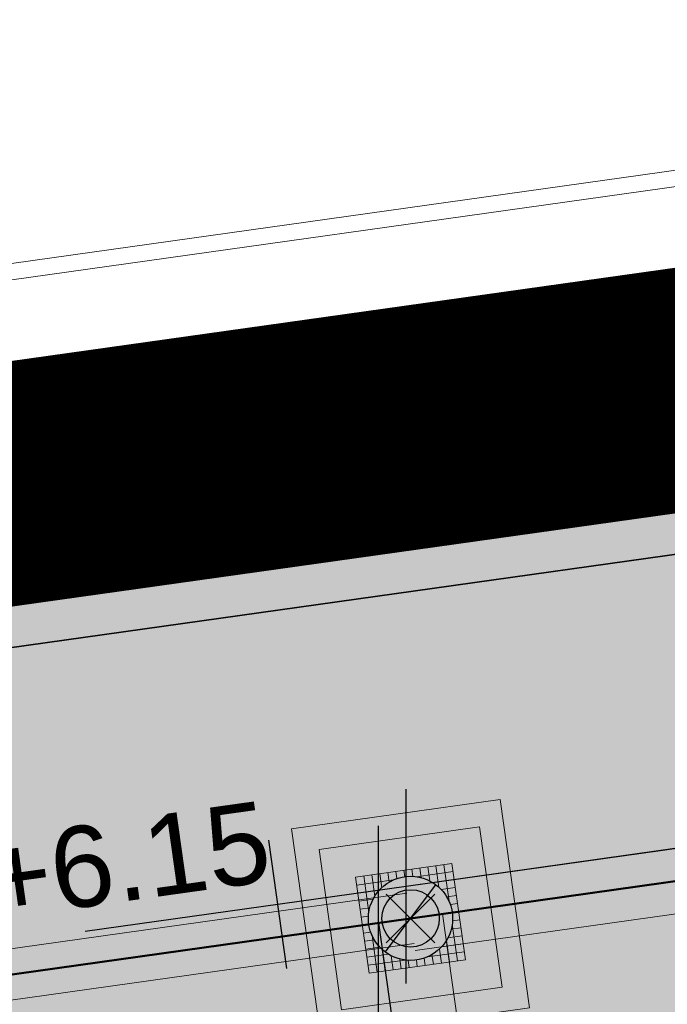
# Model space of a CAD drawing. Extents: x 98477 to 100410, y 398052 to 398969.
# Tile 155 of 256: x 98561.49 to 98565.49, y 398415.04 to 398421.12. Entities that reach past the tile are written whole.
import ezdxf
from ezdxf.enums import TextEntityAlignment as Align

# ---------------------------------------------------------------- set-up
doc = ezdxf.new("R2010")
doc.units = 0
doc.linetypes.add('AL-NUTSTRACE', pattern=[17, 5, -3.5, 0, -3.5, 5])
doc.linetypes.add('RI-RWA', pattern=[8.25, 4.5, -0.75, 0.75, -0.75, 0.75, -0.75])
for name, color, linetype, lineweight in [('N-KO-kantbegrenzing grondwerk', 70, 'Continuous', 25), ('N-KO-kantverharding', 2, 'Continuous', 25), ('N-RI-RWA b.o.b.', 162, 'Continuous', 25), ('N-RI-RWA hoofdriool', 162, 'RI-RWA', 50), ('N-RI-RWA hoofdriool buiswand', 162, 'Continuous', 13), ('N-RI-RWA put', 1, 'Continuous', 25), ('N-RI-RWA putdeksel', 7, 'Continuous', 18), ('N-RI-RWA putnummer', 162, 'Continuous', 18), ('N-RI-RWA putwand', 7, 'Continuous', 18), ("N-VH-arcering 'MAT' grijs 251", 251, 'Continuous', 18), ('N-VH-arcering printbeton', 8, 'Continuous', 9), ('X-AL-hoogtelijn - Niv 1', 1, 'AL-HOOGTELIJN', 18), ('X-AL-nutstrace VERWERKT', 252, 'AL-NUTSTRACE', 18)]:
    doc.layers.add(name, color=color, linetype=linetype, lineweight=lineweight)
doc.layers.add('X-AL-contourlijnen', color=30, linetype='Continuous', plot=False)
doc.layers.add('X-AL-hulplijn riolering', color=30, linetype='Continuous', plot=False)
doc.styles.add('CS Annotative', font='arial.ttf')
doc.styles.get("Standard").update_dxf_attribs({"font": 'txt.shx'})
doc.linetypes.add('AL-HOOGTELIJN', pattern='A,10,-1.5,["H",Standard,S=0.9,R=0,X=-0.3,Y=-0.45],-1.5,30', length=43)
pattern_1 = [(45, (0, 0), (-0.3535533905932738, 0.3535533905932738), []), (45, (0.35, 0), (-0.3535533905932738, 0.3535533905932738), [0.5000000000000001, -0.2])]

# ---------------------------------------------------------------- blocks, each defined once
blk = doc.blocks.new('*U52')
h = blk.add_hatch(color=256)
h.dxf.hatch_style = 1
h.paths.add_polyline_path([(-0.1564719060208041, -0.2076452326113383, 0.6188187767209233), (0.2599999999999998, -1.249000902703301e-16, 0.2354687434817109), (0.1564719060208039, 0.2076452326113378)])
at = {"flags": 128}
blk.add_lwpolyline([(-0.1564719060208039, -0.2076452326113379), (0.1564719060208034, 0.2076452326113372)], dxfattribs=at)
blk.add_circle((-2.688911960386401e-16, -1.277783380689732e-16), 0.26)
at = {"layer": 'N-RI-RWA putdeksel', "flags": 128}
blk.add_lwpolyline([(-0.255328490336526, -0.3388323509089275), (0.3388323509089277, -0.2553284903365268), (0.2553284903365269, 0.3388323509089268), (-0.3388323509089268, 0.255328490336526)], close=True, dxfattribs=at)
at = {"layer": 'N-RI-RWA putdeksel', "lineweight": 5, "flags": 128}
for points in [[(0.05727487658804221, 0.3109977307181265), (0.06562526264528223, 0.2515816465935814)], [(0.1067882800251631, 0.3179563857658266), (0.1189843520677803, 0.2311768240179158)], [(0.1563016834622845, 0.3249150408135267), (0.1749324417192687, 0.1923503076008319)], [(0.2058150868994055, 0.3318736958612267), (0.2376280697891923, 0.1055125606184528)], [(-0.2893189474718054, 0.2622871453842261), (-0.257505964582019, 0.03592601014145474)], [(-0.2398055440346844, 0.2692458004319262), (-0.2211747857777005, 0.1366810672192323)], [(-0.1902921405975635, 0.2762044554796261), (-0.1780960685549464, 0.1894248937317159)], [(-0.1407787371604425, 0.2831631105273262), (-0.1324283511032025, 0.2237470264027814)], [(-0.09126533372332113, 0.2901217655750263), (-0.08502300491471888, 0.2457052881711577)], [(-0.04175193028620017, 0.2970804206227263), (-0.03618500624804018, 0.2574696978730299)], [(0.007761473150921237, 0.3040390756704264), (0.01400380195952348, 0.2596225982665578)], [(0.03592601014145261, 0.2575059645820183), (0.262287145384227, 0.2893189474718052)], [(-0.3318736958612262, 0.2058150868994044), (-0.1055125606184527, 0.2376280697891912)], [(0.1366810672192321, 0.2211747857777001), (0.2692458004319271, 0.2398055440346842)], [(0.1894248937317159, 0.1780960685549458), (0.2762044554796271, 0.190292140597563)], [(-0.3249150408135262, 0.1563016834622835), (-0.1923503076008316, 0.1749324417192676)], [(0.2237470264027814, 0.1324283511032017), (0.2831631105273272, 0.1407787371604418)], [(-0.3179563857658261, 0.1067882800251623), (-0.2311768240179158, 0.1189843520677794)], [(-0.310997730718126, 0.05727487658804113), (-0.2515816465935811, 0.06562526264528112)], [(0.2457052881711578, 0.08502300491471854), (0.2901217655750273, 0.0912653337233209)], [(-0.304039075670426, 0.007761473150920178), (-0.2596225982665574, 0.01400380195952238)], [(0.2574696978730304, 0.03618500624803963), (0.2970804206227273, 0.04175193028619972)], [(-0.2970804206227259, -0.04175193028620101), (-0.2574696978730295, -0.03618500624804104)], [(0.2515816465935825, -0.06562526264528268), (0.3109977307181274, -0.05727487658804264)], [(0.2575059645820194, -0.03592601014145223), (0.2893189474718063, -0.2622871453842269)], [(0.2596225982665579, -0.01400380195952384), (0.3040390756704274, -0.007761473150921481)], [(-0.2901217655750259, -0.09126533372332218), (-0.2457052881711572, -0.08502300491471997)], [(-0.2376280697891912, -0.1055125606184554), (-0.2058150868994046, -0.3318736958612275)], [(0.2311768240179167, -0.118984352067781), (0.3179563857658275, -0.1067882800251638)], [(-0.2831631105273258, -0.1407787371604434), (-0.2237470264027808, -0.1324283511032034)], [(-0.2762044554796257, -0.1902921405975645), (-0.1894248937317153, -0.1780960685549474)], [(0.1923503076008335, -0.1749324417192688), (0.3249150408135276, -0.1563016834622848)], [(0.2211747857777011, -0.1366810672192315), (0.2398055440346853, -0.269245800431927)], [(-0.2692458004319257, -0.2398055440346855), (-0.136681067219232, -0.2211747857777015)], [(-0.1749324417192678, -0.1923503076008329), (-0.1563016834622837, -0.3249150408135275)], [(-0.1189843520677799, -0.2311768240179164), (-0.1067882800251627, -0.3179563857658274)], [(0.1055125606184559, -0.2376280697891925), (0.3318736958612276, -0.205815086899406)], [(0.1324283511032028, -0.2237470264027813), (0.140778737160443, -0.2831631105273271)], [(0.1780960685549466, -0.1894248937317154), (0.1902921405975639, -0.2762044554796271)], [(-0.2622871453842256, -0.2893189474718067), (-0.0359260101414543, -0.2575059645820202)], [(-0.06562526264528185, -0.2515816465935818), (-0.05727487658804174, -0.3109977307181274)], [(-0.01400380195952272, -0.2596225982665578), (-0.007761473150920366, -0.3040390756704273)], [(0.03618500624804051, -0.2574696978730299), (0.04175193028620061, -0.2970804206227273)], [(0.08502300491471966, -0.2457052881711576), (0.09126533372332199, -0.2901217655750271)]]:
    blk.add_lwpolyline(points, dxfattribs=at)
at = {"layer": 'N-RI-RWA putwand', "flags": 128}
for points in [[(-0.5532117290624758, -0.7341367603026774), (0.7341367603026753, -0.5532117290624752), (0.5532117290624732, 0.7341367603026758), (-0.7341367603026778, 0.5532117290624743)], [(-0.4255474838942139, -0.5647205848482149), (0.564720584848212, -0.425547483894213), (0.4255474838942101, 0.5647205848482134), (-0.5647205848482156, 0.4255474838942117)]]:
    blk.add_lwpolyline(points, close=True, dxfattribs=at)
blk = doc.blocks.new('*U740')
at = {"layer": 'X-AL-hulplijn riolering', "flags": 128}
for points in [[(2.160922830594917e-18, -3), (2.160922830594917e-18, 3)], [(-3.682726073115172, -2.537228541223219), (-4.239418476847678, 1.423843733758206)], [(9.902680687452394, 1.391731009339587), (-2.177227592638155e-16, -6.180527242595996e-17)], [(0, 0), (-9.902680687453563, -1.391731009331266)]]:
    blk.add_lwpolyline(points, dxfattribs=at)
at = {"layer": 'N-RI-RWA b.o.b.', "linetype": 'Continuous', "style": 'CS Annotative'}
blk.add_attdef('B.o.b.rechts', text='', height=0.5, rotation=7.999999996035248, dxfattribs=at).set_placement((2.221947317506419, 0.7162053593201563), align=Align.MIDDLE_LEFT)
blk.add_attdef('B.o.b.links', text='', height=0.5, rotation=7.999999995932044, dxfattribs=at).set_placement((-0.847883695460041, 0.2847687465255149), align=Align.MIDDLE_RIGHT)
blk = doc.blocks.new('*U100')
at = {"layer": 'X-AL-hulplijn riolering', "flags": 128}
for points in [[(2.529472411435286e-16, -3), (2.529472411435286e-16, 3)], [(0, 0), (1.391731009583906, -9.902680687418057)], [(3.581026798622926, -11.10973658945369), (-0.3800454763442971, -11.66642899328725)]]:
    blk.add_lwpolyline(points, dxfattribs=at)
at = {"layer": 'N-RI-RWA b.o.b.', "linetype": 'Continuous', "style": 'CS Annotative'}
blk.add_attdef('B.o.b.links', text='', height=0.5, rotation=97.99999999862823, dxfattribs=at).set_placement((-0.07600909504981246, -2.333285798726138), align=Align.MIDDLE_RIGHT)
blk = doc.blocks.new('*U553')
at = {"layer": 'X-AL-hulplijn riolering'}
for points in [[(-0.6275572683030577, 0.6275572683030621), (7.682743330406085e-16, 0), (0.6275572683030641, 0.6275572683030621, 0.4142135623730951)], [(3.290701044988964e-15, 0), (-0.6275572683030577, -0.6275572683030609, 0.4142135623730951), (0.6275572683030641, -0.6275572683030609)]]:
    blk.add_hatch(color=256, dxfattribs=at).paths.add_polyline_path(points)
for points in [[(0.7530687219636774, -0.7530687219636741), (-0.7530687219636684, 0.7530687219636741)], [(0.7530687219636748, 0.7530687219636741), (-0.7530687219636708, -0.7530687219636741)]]:
    blk.add_lwpolyline(points, dxfattribs=at)
blk.add_circle((3.290701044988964e-15, 0), 0.8875, dxfattribs=at)
at = {"style": 'CS Annotative'}
for tag, height, p in [('HOOGTE', 2.5, (25.87709250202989, 11.22303832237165)), ('NR', 1.5, (26.42706194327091, 7.309802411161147))]:
    blk.add_attdef(tag, text='', height=height, rotation=7.999999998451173, dxfattribs=at).set_placement(p, align=Align.MIDDLE_CENTER)

msp = doc.modelspace()

# ---------------------------------------------------------------- hatches: boundary and pattern name
at = {"layer": "N-VH-arcering 'MAT' grijs 251"}
h = msp.add_hatch(color=256, dxfattribs=at)
h.dxf.hatch_style = 1
edge = h.paths.add_edge_path()
edge.add_line((98801.70985258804, 398275.5025756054), (98759.07881222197, 398269.5111736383))
edge.add_arc((98758.55691309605, 398273.2246788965), 3.749999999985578, 188.0000000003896, 277.9999999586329, ccw=False)
edge.add_line((98754.84340783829, 398272.7027797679), (98754.7320693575, 398273.4949942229))
edge.add_arc((98759.43584268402, 398274.1560664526), 4.75000000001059, 98.00000000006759, 188.0000000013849, ccw=False)
edge.add_line((98758.77477045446, 398278.859839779), (98802.64364589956, 398285.0252081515))
edge.add_arc((98800.79960231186, 398298.1462600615), 13.24999999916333, 278.0000000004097, 315.3695932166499)
edge.add_arc((98814.32101528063, 398284.7981743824), 5.750000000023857, 97.99999999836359, 135.3695932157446, ccw=False)
edge.add_line((98813.52076995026, 398290.4922157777), (98817.94515990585, 398291.114023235))
edge.add_arc((98818.74540523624, 398285.4199818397), 5.750000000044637, 8.00000000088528, 97.99999999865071, ccw=False)
edge.add_line((98824.43944663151, 398286.2202271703), (98832.12180180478, 398231.5574297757))
edge.add_arc((98824.4472242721, 398230.4788382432), 7.74999999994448, -36.90337989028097, 8.000000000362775, ccw=False)
edge.add_line((98830.64450586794, 398225.8252159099), (98822.02531955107, 398214.3469478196))
edge.add_arc((98828.62242576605, 398209.3930917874), 8.249999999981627, 143.0966201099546, 188.000000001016)
edge.add_line((98820.45271419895, 398208.2449137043), (98820.95212056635, 398204.6914527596))
edge.add_line((98820.95212056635, 398204.6914527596), (98824.98814049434, 398175.9736787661))
edge.add_line((98824.98814049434, 398175.9736787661), (98826.34507822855, 398166.3185650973))
edge.add_arc((98829.56344945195, 398166.7708776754), 3.249999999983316, 187.9999999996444, 277.9999999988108)
edge.add_line((98830.01576203, 398163.552506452), (98845.49611657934, 398165.7281284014))
edge.add_line((98845.49611657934, 398165.7281284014), (98850.05134969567, 398166.3683246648))
edge.add_line((98850.05134969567, 398166.3683246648), (98871.26042709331, 398169.349066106))
edge.add_line((98871.26042709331, 398169.349066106), (98879.77673248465, 398170.5459547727))
edge.add_line((98879.77673248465, 398170.5459547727), (98895.91810200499, 398172.8144763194))
edge.add_line((98895.91810200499, 398172.8144763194), (98895.01347684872, 398179.2512187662))
edge.add_line((98895.01347684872, 398179.2512187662), (98835.84495974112, 398170.9356259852))
edge.add_arc((98835.18388751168, 398175.6393993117), 4.749999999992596, 188.0000000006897, 277.9999999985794, ccw=False)
edge.add_line((98830.48011418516, 398174.9783270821), (98825.97718274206, 398207.0183491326))
edge.add_arc((98833.65176027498, 398208.096940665), 7.750000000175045, 143.0966201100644, 188.0000000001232, ccw=False)
edge.add_line((98827.4544786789, 398212.7505629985), (98836.07366499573, 398224.2288310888))
edge.add_arc((98829.47655878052, 398229.1826871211), 8.250000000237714, 323.096620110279, 367.9999999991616)
edge.add_line((98837.64627034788, 398230.3308652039), (98837.34238794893, 398232.4931008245))
edge.add_line((98837.34238794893, 398232.4931008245), (98837.34238780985, 398232.493100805))
edge.add_line((98837.34238780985, 398232.493100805), (98829.68786739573, 398286.9578446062))
edge.add_arc((98835.38190879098, 398287.7580899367), 5.749999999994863, 97.99999999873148, 188.0000000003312, ccw=False)
edge.add_line((98834.58166346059, 398293.452131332), (98882.50500414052, 398300.1873176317))
edge.add_arc((98883.61838894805, 398292.2651730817), 8.000000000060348, 11.632034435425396, 97.9999999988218, ccw=False)
edge.add_line((98891.45409032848, 398293.8781776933), (98890.9995, 398296.0865))
edge.add_line((98890.9995, 398296.0865), (98889.023, 398305.688))
edge.add_line((98889.023, 398305.688), (98888.557, 398307.974))
edge.add_line((98888.557, 398307.974), (98887.38477368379, 398314.7597044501))
edge.add_arc((98879.50153614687, 398313.3978799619), 8.00000000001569, -82.00000000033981, 9.801079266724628, ccw=False)
edge.add_line((98880.6149209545, 398305.475735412), (98872.94460748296, 398304.3977431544))
edge.add_arc((98872.42270835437, 398308.1112484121), 3.749999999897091, 189.4265010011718, 278.00000000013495, ccw=False)
edge.add_arc((92946.7354543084, 397324.3039467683), 6003.049999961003, 9.42650100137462, 10.61166010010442)
edge.add_line((98847.1206531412, 398429.7738954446), (98842.31285519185, 398429.0982035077))
edge.add_arc((92946.7354539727, 397324.3039467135), 5998.200000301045, 9.428546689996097, 10.613773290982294, ccw=False)
edge.add_arc((98860.08948650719, 398306.4687901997), 3.840166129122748, -81.43407539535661, 6.657381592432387, ccw=False)
edge.add_line((98860.66146879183, 398302.6714605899), (98847.18483033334, 398300.7774425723))
edge.add_line((98847.18483033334, 398300.7774425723), (98842.62959721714, 398300.1372463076))
edge.add_line((98842.62959721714, 398300.1372463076), (98820.15051205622, 398296.9780169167))
edge.add_arc((98819.35026672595, 398302.672058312), 5.749999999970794, 187.9999999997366, 277.99999999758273, ccw=False)
edge.add_line((98813.65622533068, 398301.8718129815), (98812.30624625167, 398311.4774132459))
edge.add_line((98812.30624625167, 398311.4774132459), (98811.1093575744, 398319.9937186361))
edge.add_line((98811.1093575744, 398319.9937186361), (98809.24443803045, 398333.2633107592))
edge.add_line((98809.24443803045, 398333.2633107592), (98808.67382831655, 398337.3234098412))
edge.add_line((98808.67382831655, 398337.3234098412), (98807.71353391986, 398344.1562595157))
edge.add_line((98807.71353391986, 398344.1562595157), (98807.70657526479, 398344.2057729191))
edge.add_line((98807.70657526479, 398344.2057729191), (98811.66764753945, 398344.7624653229))
edge.add_line((98811.66764753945, 398344.7624653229), (98829.49247277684, 398347.2675811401))
edge.add_line((98829.49247277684, 398347.2675811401), (98831.96814294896, 398347.6155138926))
edge.add_line((98831.96814294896, 398347.6155138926), (98831.06351779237, 398354.0522563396))
edge.add_line((98831.06351779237, 398354.0522563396), (98828.58784762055, 398353.704323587))
edge.add_line((98828.58784762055, 398353.704323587), (98810.76302238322, 398351.1992077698))
edge.add_line((98810.76302238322, 398351.1992077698), (98806.80195010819, 398350.6425153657))
edge.add_line((98806.80195010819, 398350.6425153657), (98806.79499145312, 398350.6920287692))
edge.add_line((98806.79499145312, 398350.6920287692), (98805.14616655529, 398362.4240275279))
edge.add_line((98805.14616655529, 398362.4240275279), (98805.04836903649, 398363.119893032))
edge.add_line((98805.04836903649, 398363.119893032), (98803.99065346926, 398370.6459303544))
edge.add_line((98803.99065346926, 398370.6459303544), (98802.48758397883, 398381.3408254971))
edge.add_line((98802.48758397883, 398381.3408254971), (98801.4298684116, 398388.8668628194))
edge.add_line((98801.4298684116, 398388.8668628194), (98799.92679892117, 398399.561757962))
edge.add_line((98799.92679892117, 398399.561757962), (98798.86908335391, 398407.0877952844))
edge.add_line((98798.86908335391, 398407.0877952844), (98797.36601386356, 398417.7826904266))
edge.add_line((98797.36601386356, 398417.7826904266), (98796.79540414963, 398421.8427895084))
edge.add_line((98796.79540414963, 398421.8427895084), (98795.88382033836, 398428.3290453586))
edge.add_line((98795.88382033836, 398428.3290453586), (98795.87686168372, 398428.3785587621))
edge.add_line((98795.87686168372, 398428.3785587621), (98799.83793395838, 398428.9352511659))
edge.add_line((98799.83793395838, 398428.9352511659), (98817.66275919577, 398431.4403669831))
edge.add_line((98817.66275919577, 398431.4403669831), (98820.13842936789, 398431.7882997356))
edge.add_line((98820.13842936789, 398431.7882997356), (98819.2338042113, 398438.2250421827))
edge.add_line((98819.2338042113, 398438.2250421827), (98816.75813403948, 398437.87710943))
edge.add_line((98816.75813403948, 398437.87710943), (98798.93330880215, 398435.3719936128))
edge.add_line((98798.93330880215, 398435.3719936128), (98794.9722365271, 398434.8153012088))
edge.add_line((98794.9722365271, 398434.8153012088), (98794.96527787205, 398434.8648146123))
edge.add_line((98794.96527787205, 398434.8648146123), (98793.37870452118, 398446.1538705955))
edge.add_line((98793.37870452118, 398446.1538705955), (98792.73850825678, 398450.7091037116))
edge.add_line((98792.73850825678, 398450.7091037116), (98789.33816684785, 398474.9037900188))
edge.add_line((98789.33816684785, 398474.9037900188), (98783.89169246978, 398474.1383379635))
edge.add_line((98783.89169246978, 398474.1383379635), (98786.76317609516, 398453.7066703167))
edge.add_arc((98782.05940276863, 398453.0455980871), 4.750000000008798, -82.0000000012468, 7.999999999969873, ccw=False)
edge.add_line((98782.72047499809, 398448.3418247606), (98773.11487473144, 398446.9918456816))
edge.add_line((98773.11487473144, 398446.9918456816), (98764.5985693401, 398445.7949570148))
edge.add_line((98764.5985693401, 398445.7949570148), (98743.40683266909, 398442.8166526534))
edge.add_line((98743.40683266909, 398442.8166526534), (98734.89052727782, 398441.6197639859))
edge.add_line((98734.89052727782, 398441.6197639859), (98611.80020633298, 398424.3205475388))
edge.add_line((98611.80020633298, 398424.3205475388), (98607.65702311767, 398453.8008279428))
edge.add_arc((98611.6373665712, 398454.1216500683), 3.993251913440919, 101.39182936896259, 184.6081706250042, ccw=False)
edge.add_line((98610.84862924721, 398458.0362323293), (98611.83889731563, 398458.1754054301))
edge.add_line((98611.83889731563, 398458.1754054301), (98639.5664032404, 398462.0722522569))
edge.add_line((98639.5664032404, 398462.0722522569), (98641.54693937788, 398462.3505984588))
edge.add_line((98641.54693937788, 398462.3505984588), (98659.37176461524, 398464.8557142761))
edge.add_line((98659.37176461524, 398464.8557142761), (98661.84743478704, 398465.2036470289))
edge.add_line((98661.84743478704, 398465.2036470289), (98660.94280963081, 398471.6403894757))
edge.add_line((98660.94280963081, 398471.6403894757), (98649.90132066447, 398470.0886093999))
edge.add_line((98649.90132066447, 398470.0886093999), (98624.64948491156, 398466.5396953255))
edge.add_line((98624.64948491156, 398466.5396953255), (98622.66894877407, 398466.2613491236))
edge.add_line((98622.66894877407, 398466.2613491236), (98604.84412353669, 398463.7562333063))
edge.add_line((98604.84412353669, 398463.7562333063), (98602.86358739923, 398463.4778871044))
edge.add_line((98602.86358739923, 398463.4778871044), (98594.9414428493, 398462.3645022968))
edge.add_line((98594.9414428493, 398462.3645022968), (98576.27488975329, 398459.7410893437))
edge.add_line((98576.27488975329, 398459.7410893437), (98577.17951490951, 398453.3043468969))
edge.add_line((98577.17951490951, 398453.3043468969), (98578.1697829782, 398453.4435199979))
edge.add_line((98578.1697829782, 398453.4435199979), (98598.47059208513, 398456.2943364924))
edge.add_arc((98598.79151287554, 398452.3139562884), 3.993296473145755, 11.424909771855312, 94.60953932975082, ccw=False)
edge.add_line((98602.70568277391, 398453.1049624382), (98606.84886598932, 398423.6246820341))
edge.add_line((98606.84886598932, 398423.6246820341), (98548.81915716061, 398415.4691383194))
edge.add_arc((98548.15808493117, 398420.172911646), 4.750000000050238, 188.0000000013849, 277.99999999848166, ccw=False)
edge.add_line((98543.45431160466, 398419.5118394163), (98539.76818545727, 398445.7399897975))
edge.add_line((98539.76818545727, 398445.7399897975), (98538.97597100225, 398445.6286513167))
edge.add_line((98538.97597100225, 398445.6286513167), (98538.73241807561, 398447.361620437))
edge.add_line((98538.73241807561, 398447.361620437), (98534.77134580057, 398446.8049280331))
edge.add_line((98534.77134580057, 398446.8049280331), (98536.52992450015, 398434.2919904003))
edge.add_line((98536.52992450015, 398434.2919904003), (98537.17012076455, 398429.7367572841))
edge.add_line((98537.17012076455, 398429.7367572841), (98538.39484405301, 398421.0223982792))
edge.add_line((98538.39484405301, 398421.0223982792), (98539.03504031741, 398416.467165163))
edge.add_line((98539.03504031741, 398416.467165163), (98541.02521566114, 398402.30633178))
edge.add_line((98541.02521566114, 398402.30633178), (98541.66541192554, 398397.7510986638))
edge.add_line((98541.66541192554, 398397.7510986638), (98543.65558726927, 398383.5902652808))
edge.add_line((98543.65558726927, 398383.5902652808), (98544.29578353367, 398379.0350321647))
edge.add_line((98544.29578353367, 398379.0350321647), (98545.60401068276, 398369.7265123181))
edge.add_arc((98543.87104156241, 398369.4829593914), 1.750000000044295, -82.00000000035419, 7.99999999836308, ccw=False)
edge.add_line((98544.11459448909, 398367.7499902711), (98522.47723718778, 398364.7090580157))
edge.add_line((98522.47723718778, 398364.7090580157), (98523.21485462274, 398359.4606372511))
edge.add_line((98523.21485462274, 398359.4606372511), (98545.05026553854, 398362.5294041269))
edge.add_line((98545.05026553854, 398362.5294041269), (98549.60549865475, 398363.1696003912))
edge.add_line((98549.60549865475, 398363.1696003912), (98564.16243926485, 398365.2154449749))
edge.add_arc((98564.82351149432, 398360.5116716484), 4.749999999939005, 8.000000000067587, 97.99999999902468, ccw=False)
edge.add_line((98569.5272848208, 398361.172743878), (98576.49985717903, 398311.5603136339))
edge.add_arc((98571.7960838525, 398310.8992414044), 4.749999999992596, -82.0000000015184, 7.999999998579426, ccw=False)
edge.add_line((98572.45715608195, 398306.1954680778), (98563.84182388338, 398304.9846620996))
edge.add_line((98563.84182388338, 398304.9846620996), (98559.28659076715, 398304.3444658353))
edge.add_line((98559.28659076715, 398304.3444658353), (98541.0161448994, 398301.7767221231))
edge.add_line((98541.0161448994, 398301.7767221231), (98541.7537623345, 398296.5283013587))
edge.add_line((98541.7537623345, 398296.5283013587), (98553.88454617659, 398298.2331718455))
edge.add_arc((98554.12809910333, 398296.5002027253), 1.749999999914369, 7.999999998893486, 98.0000000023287, ccw=False)
edge.add_line((98555.86106822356, 398296.7437556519), (98557.35022040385, 398286.1478873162))
edge.add_line((98557.35022040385, 398286.1478873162), (98557.99041666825, 398281.5926542))
edge.add_line((98557.99041666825, 398281.5926542), (98560.13368242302, 398266.3425259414))
edge.add_line((98560.13368242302, 398266.3425259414), (98560.77387868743, 398261.7872928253))
edge.add_line((98560.77387868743, 398261.7872928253), (98562.9171444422, 398246.5371645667))
edge.add_line((98562.9171444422, 398246.5371645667), (98563.5573407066, 398241.9819314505))
edge.add_line((98563.5573407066, 398241.9819314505), (98565.70060646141, 398226.7318031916))
edge.add_line((98565.70060646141, 398226.7318031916), (98566.34080272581, 398222.1765700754))
edge.add_line((98566.34080272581, 398222.1765700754), (98567.56552601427, 398213.4622110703))
edge.add_line((98567.56552601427, 398213.4622110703), (98568.20572227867, 398208.9069779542))
edge.add_line((98568.20572227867, 398208.9069779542), (98576.53105717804, 398149.6691420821))
edge.add_line((98576.53105717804, 398149.6691420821), (98576.55610833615, 398149.4908938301))
edge.add_line((98576.55610833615, 398149.4908938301), (98535.4599834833, 398143.7152101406))
edge.add_line((98535.4599834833, 398143.7152101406), (98536.3465161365, 398137.4072025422))
edge.add_line((98536.3465161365, 398137.4072025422), (98537.33678420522, 398137.5463756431))
edge.add_line((98537.33678420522, 398137.5463756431), (98577.44264098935, 398143.1828862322))
edge.add_line((98577.44264098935, 398143.1828862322), (98578.76478544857, 398133.7753395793))
edge.add_line((98578.76478544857, 398133.7753395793), (98538.65892866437, 398128.1388289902))
edge.add_line((98538.65892866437, 398128.1388289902), (98537.66866059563, 398127.9996558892))
edge.add_line((98537.66866059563, 398127.9996558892), (98538.57328575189, 398121.5629134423))
edge.add_line((98538.57328575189, 398121.5629134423), (98579.66941060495, 398127.3385971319))
edge.add_line((98579.66941060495, 398127.3385971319), (98579.67636925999, 398127.2890837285))
edge.add_line((98579.67636925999, 398127.2890837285), (98580.7660946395, 398119.5352847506))
edge.add_line((98580.7660946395, 398119.5352847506), (98582.57534495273, 398106.6617998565))
edge.add_line((98582.57534495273, 398106.6617998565), (98583.06245080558, 398103.1958616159))
edge.add_line((98583.06245080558, 398103.1958616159), (98584.87170111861, 398090.3223767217))
edge.add_line((98584.87170111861, 398090.3223767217), (98585.35880697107, 398086.8564384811))
edge.add_line((98585.35880697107, 398086.8564384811), (98587.16805728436, 398073.9829535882))
edge.add_line((98587.16805728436, 398073.9829535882), (98588.14928671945, 398067.0011433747))
edge.add_arc((98585.92118356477, 398066.6880038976), 2.249999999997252, -71.05267843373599, 7.999999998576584, ccw=False)
edge.add_line((98586.6517556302, 398064.5599145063), (98587.08769329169, 398064.7095716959))
edge.add_line((98587.08769329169, 398064.7095716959), (98595.76511800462, 398067.6885274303))
edge.add_line((98595.76511800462, 398067.6885274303), (98596.09256923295, 398067.8009412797))
edge.add_arc((98595.36199716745, 398069.9290306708), 2.249999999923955, 187.9999999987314, 288.947321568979, ccw=False)
edge.add_line((98593.13389401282, 398069.6158911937), (98582.46560133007, 398145.5247379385))
edge.add_arc((98587.16937465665, 398146.1858101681), 4.750000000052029, 98.00000000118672, 187.9999999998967, ccw=False)
edge.add_line((98586.50830242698, 398150.8895834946), (98609.06670264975, 398154.0599598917))
edge.add_line((98609.06670264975, 398154.0599598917), (98621.30783352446, 398156.2004915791))
edge.add_line((98621.30783352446, 398156.2004915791), (98618.71337939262, 398174.6609919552))
edge.add_line((98618.71337939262, 398174.6609919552), (98600.88855415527, 398172.155876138))
edge.add_line((98600.88855415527, 398172.155876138), (98602.70587460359, 398159.2249692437))
edge.add_line((98602.70587460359, 398159.2249692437), (98585.67326382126, 398156.8311919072))
edge.add_arc((98585.08617653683, 398161.633146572), 4.837710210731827, 189.0296070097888, 276.97039299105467, ccw=False)
edge.add_line((98580.30841826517, 398160.8738930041), (98573.6350680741, 398208.3572469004))
edge.add_line((98573.6350680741, 398208.3572469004), (98572.71652560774, 398214.8930161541))
edge.add_line((98572.71652560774, 398214.8930161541), (98570.01656744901, 398234.1042166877))
edge.add_line((98570.01656744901, 398234.1042166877), (98569.09802498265, 398240.6399859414))
edge.add_line((98569.09802498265, 398240.6399859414), (98568.63179509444, 398243.9573839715))
edge.add_line((98568.63179509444, 398243.9573839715), (98568.16556520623, 398247.2747820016))
edge.add_arc((98572.86933853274, 398247.9358542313), 4.74999999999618, 98.00000000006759, 188.0000000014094, ccw=False)
edge.add_line((98572.20826630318, 398252.6396275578), (98597.85620928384, 398256.2442108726))
edge.add_line((98597.85620928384, 398256.2442108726), (98604.39197853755, 398257.1627533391))
edge.add_line((98604.39197853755, 398257.1627533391), (98619.64210679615, 398259.3060190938))
edge.add_line((98619.64210679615, 398259.3060190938), (98626.17787604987, 398260.2245615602))
edge.add_line((98626.17787604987, 398260.2245615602), (98639.44746817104, 398262.089481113))
edge.add_line((98639.44746817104, 398262.089481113), (98639.4969815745, 398262.096439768))
edge.add_line((98639.4969815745, 398262.096439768), (98640.05367397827, 398258.1353674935))
edge.add_line((98640.05367397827, 398258.1353674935), (98641.8629242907, 398245.2618825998))
edge.add_line((98641.8629242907, 398245.2618825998), (98642.14127049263, 398243.2813464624))
edge.add_line((98642.14127049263, 398243.2813464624), (98643.25465530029, 398235.3592019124))
edge.add_line((98643.25465530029, 398235.3592019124), (98644.5767997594, 398225.9516552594))
edge.add_line((98644.5767997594, 398225.9516552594), (98646.03811731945, 398215.5538405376))
edge.add_line((98646.03811731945, 398215.5538405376), (98646.38605007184, 398213.0781703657))
edge.add_line((98646.38605007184, 398213.0781703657), (98652.82279251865, 398213.9827955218))
edge.add_line((98652.82279251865, 398213.9827955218), (98652.47485976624, 398216.4584656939))
edge.add_line((98652.47485976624, 398216.4584656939), (98651.70940771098, 398221.904940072))
edge.add_line((98651.70940771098, 398221.904940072), (98651.43106150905, 398223.8854762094))
edge.add_line((98651.43106150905, 398223.8854762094), (98649.62181119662, 398236.758961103))
edge.add_line((98649.62181119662, 398236.758961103), (98649.34346499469, 398238.7394972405))
edge.add_line((98649.34346499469, 398238.7394972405), (98646.49041642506, 398259.0399926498))
edge.add_line((98646.49041642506, 398259.0399926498), (98645.93372402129, 398263.0010649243))
edge.add_line((98645.93372402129, 398263.0010649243), (98645.98323742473, 398263.0080235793))
edge.add_line((98645.98323742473, 398263.0080235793), (98654.39783815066, 398264.1906185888))
edge.add_line((98654.39783815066, 398264.1906185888), (98722.62535253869, 398273.7793704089))
edge.add_line((98722.62535253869, 398273.7793704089), (98731.14165792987, 398274.9762590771))
edge.add_line((98731.14165792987, 398274.9762590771), (98743.97026282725, 398276.7792019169))
edge.add_arc((98744.55735011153, 398271.9772472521), 4.837710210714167, 9.02960700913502, 96.9703929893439, ccw=False)
edge.add_line((98749.33510838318, 398272.73650082), (98750.7268393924, 398262.8338201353))
edge.add_line((98750.7268393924, 398262.8338201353), (98752.41029510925, 398263.0704144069))
edge.add_line((98752.41029510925, 398263.0704144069), (98756.96552822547, 398263.7106106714))
edge.add_line((98756.96552822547, 398263.7106106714), (98772.21565648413, 398265.8538764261))
edge.add_line((98772.21565648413, 398265.8538764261), (98776.77088960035, 398266.4940726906))
edge.add_line((98776.77088960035, 398266.4940726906), (98795.98209013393, 398269.1940308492))
edge.add_line((98795.98209013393, 398269.1940308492), (98800.53732325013, 398269.8342271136))
edge.add_line((98800.53732325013, 398269.8342271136), (98802.46834598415, 398270.1056146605))
edge.add_line((98802.46834598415, 398270.1056146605), (98801.70985258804, 398275.5025756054))
edge = h.paths.add_edge_path(flags=16)
edge.add_line((98744.0622075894, 398333.4636472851), (98751.98435213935, 398334.5770320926))
edge.add_line((98751.98435213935, 398334.5770320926), (98753.96600319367, 398334.8555349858))
edge.add_line((98753.96600319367, 398334.8555349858), (98764.36270300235, 398336.316695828))
edge.add_line((98764.36270300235, 398336.316695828), (98764.36270299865, 398336.3166958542))
edge.add_line((98764.36270299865, 398336.3166958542), (98766.34323913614, 398336.5950420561))
edge.add_line((98766.34323913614, 398336.5950420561), (98774.26538368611, 398337.7084268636))
edge.add_line((98774.26538368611, 398337.7084268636), (98774.24729118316, 398337.8371617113))
edge.add_line((98774.24729118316, 398337.8371617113), (98802.48973650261, 398341.8063785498))
edge.add_line((98802.48973650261, 398341.8063785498), (98803.0185942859, 398338.0433598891))
edge.add_line((98803.0185942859, 398338.0433598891), (98808.47417984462, 398299.2248515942))
edge.add_arc((98800.79960231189, 398298.1462600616), 7.750000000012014, -82.00000000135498, 8.000000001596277, ccw=False)
edge.add_line((98801.87819384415, 398290.4716825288), (98771.96746476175, 398286.2680036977))
edge.add_line((98771.96746476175, 398286.2680036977), (98767.41223164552, 398285.6278074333))
edge.add_line((98767.41223164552, 398285.6278074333), (98755.13290759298, 398283.9020609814))
edge.add_line((98755.13290759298, 398283.9020609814), (98746.61660220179, 398282.7051723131))
edge.add_line((98746.61660220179, 398282.7051723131), (98730.37620587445, 398280.4227334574))
edge.add_line((98730.37620587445, 398280.4227334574), (98721.85990048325, 398279.2258447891))
edge.add_line((98721.85990048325, 398279.2258447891), (98654.3282516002, 398269.7348904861))
edge.add_arc((98653.66717937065, 398274.4386638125), 4.749999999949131, 187.9999999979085, 277.9999999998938, ccw=False)
edge.add_line((98648.96340604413, 398273.7775915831), (98644.1340994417, 398308.1398935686))
edge.add_line((98644.1340994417, 398308.1398935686), (98642.93721077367, 398316.6561989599))
edge.add_line((98642.93721077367, 398316.6561989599), (98640.29988051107, 398335.4217788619))
edge.add_line((98640.29988051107, 398335.4217788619), (98638.12129075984, 398335.1155980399))
edge.add_line((98638.12129075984, 398335.1155980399), (98637.23004949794, 398334.990342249))
edge.add_line((98637.23004949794, 398334.990342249), (98635.05145974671, 398334.6841614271))
edge.add_line((98635.05145974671, 398334.6841614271), (98635.74036659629, 398329.7823344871))
edge.add_line((98635.74036659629, 398329.7823344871), (98636.93725526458, 398321.266029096))
edge.add_line((98636.93725526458, 398321.266029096), (98638.384655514, 398310.967241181))
edge.add_line((98638.384655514, 398310.967241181), (98639.02485177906, 398306.4120080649))
edge.add_line((98639.02485177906, 398306.4120080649), (98641.16811753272, 398291.1618798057))
edge.add_line((98641.16811753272, 398291.1618798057), (98642.36500620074, 398282.6455744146))
edge.add_line((98642.36500620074, 398282.6455744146), (98643.71498527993, 398273.0399741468))
edge.add_arc((98639.01121195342, 398272.3789019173), 4.749999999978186, -82.00000000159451, 7.999999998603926, ccw=False)
edge.add_line((98639.67228418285, 398267.6751285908), (98619.32227537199, 398264.8151213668))
edge.add_line((98619.32227537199, 398264.8151213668), (98614.27190822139, 398264.1053385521))
edge.add_line((98614.27190822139, 398264.1053385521), (98593.92189940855, 398261.2453313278))
edge.add_arc((98593.26082717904, 398265.9491046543), 4.750000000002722, 188.0000000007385, 277.9999999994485, ccw=False)
edge.add_line((98588.55705385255, 398265.2880324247), (98581.77932383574, 398313.5140873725))
edge.add_line((98581.77932383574, 398313.5140873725), (98580.58243516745, 398322.0303927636))
edge.add_line((98580.58243516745, 398322.0303927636), (98575.23122943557, 398360.1062000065))
edge.add_line((98575.23122943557, 398360.1062000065), (98574.59103317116, 398364.6614331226))
edge.add_line((98574.59103317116, 398364.6614331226), (98572.66348572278, 398378.3766458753))
edge.add_line((98572.66348572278, 398378.3766458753), (98571.18825085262, 398388.8734874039))
edge.add_line((98571.18825085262, 398388.8734874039), (98568.51612731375, 398407.8866343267))
edge.add_arc((98573.21990064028, 398408.5477065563), 4.750000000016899, 97.9999999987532, 188.0000000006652, ccw=False)
edge.add_line((98572.55882841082, 398413.2514798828), (98607.11918401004, 398418.1086211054))
edge.add_line((98607.11918401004, 398418.1086211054), (98607.61431804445, 398418.1782076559))
edge.add_line((98607.61431804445, 398418.1782076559), (98611.58353488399, 398389.9357623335))
edge.add_line((98611.58353488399, 398389.9357623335), (98611.454800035, 398389.9176698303))
edge.add_line((98611.454800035, 398389.9176698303), (98613.2640503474, 398377.0441849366))
edge.add_line((98613.2640503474, 398377.0441849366), (98613.33363689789, 398376.5490509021))
edge.add_line((98613.33363689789, 398376.5490509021), (98626.20712179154, 398378.3583012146))
edge.add_line((98626.20712179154, 398378.3583012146), (98628.18765792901, 398378.6366474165))
edge.add_line((98628.18765792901, 398378.6366474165), (98636.10980247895, 398379.7500322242))
edge.add_line((98636.10980247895, 398379.7500322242), (98648.36932117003, 398381.4729952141))
edge.add_line((98648.36932117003, 398381.4729952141), (98647.4646960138, 398387.9097376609))
edge.add_line((98647.4646960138, 398387.9097376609), (98634.59121112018, 398386.1004873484))
edge.add_line((98634.59121112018, 398386.1004873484), (98632.49184281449, 398385.8054403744))
edge.add_line((98632.49184281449, 398385.8054403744), (98619.73719008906, 398384.0128908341))
edge.add_line((98619.73719008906, 398384.0128908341), (98617.50908693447, 398383.6997513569))
edge.add_line((98617.50908693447, 398383.6997513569), (98612.56565838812, 398418.8740731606))
edge.add_line((98612.56565838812, 398418.8740731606), (98613.06079242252, 398418.943659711))
edge.add_line((98613.06079242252, 398418.943659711), (98667.57504960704, 398426.6051389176))
edge.add_line((98667.57504960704, 398426.6051389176), (98722.08930679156, 398434.2666181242))
edge.add_line((98722.08930679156, 398434.2666181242), (98726.14940587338, 398434.8372278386))
edge.add_line((98726.14940587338, 398434.8372278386), (98759.42241298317, 398439.51344403))
edge.add_line((98759.42241298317, 398439.51344403), (98763.48251206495, 398440.084053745))
edge.add_line((98763.48251206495, 398440.084053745), (98783.48592705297, 398442.8953503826))
edge.add_arc((98784.14699928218, 398438.191577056), 4.750000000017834, 8.000000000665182, 97.99999999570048, ccw=False)
edge.add_line((98788.85077260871, 398438.8526492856), (98795.6145853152, 398390.7256211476))
edge.add_arc((98790.91081198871, 398390.064548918), 4.749999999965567, -82.00000000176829, 8.000000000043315, ccw=False)
edge.add_line((98791.57188421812, 398385.3607755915), (98787.36324492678, 398384.7692899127))
edge.add_line((98787.36324492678, 398384.7692899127), (98774.48976003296, 398382.9600396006))
edge.add_line((98774.48976003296, 398382.9600396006), (98766.12199485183, 398381.7840268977))
edge.add_line((98766.12199485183, 398381.7840268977), (98766.07248144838, 398381.7770682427))
edge.add_line((98766.07248144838, 398381.7770682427), (98764.94517930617, 398389.7982395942))
edge.add_line((98764.94517930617, 398389.7982395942), (98762.09213076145, 398410.0987350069))
edge.add_line((98762.09213076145, 398410.0987350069), (98761.95295766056, 398411.0890030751))
edge.add_line((98761.95295766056, 398411.0890030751), (98755.5162152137, 398410.1843779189))
edge.add_line((98755.5162152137, 398410.1843779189), (98755.65538831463, 398409.1941098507))
edge.add_line((98755.65538831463, 398409.1941098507), (98758.50843688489, 398388.893614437))
edge.add_line((98758.50843688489, 398388.893614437), (98759.63573900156, 398380.8724430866))
edge.add_line((98759.63573900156, 398380.8724430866), (98759.5862255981, 398380.8654844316))
edge.add_line((98759.5862255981, 398380.8654844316), (98748.79230364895, 398379.3484976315))
edge.add_line((98748.79230364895, 398379.3484976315), (98744.23707053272, 398378.7083013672))
edge.add_line((98744.23707053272, 398378.7083013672), (98741.31577972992, 398378.2977407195))
edge.add_line((98741.31577972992, 398378.2977407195), (98735.86930535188, 398377.532288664))
edge.add_line((98735.86930535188, 398377.532288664), (98732.94801454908, 398377.1217280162))
edge.add_line((98732.94801454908, 398377.1217280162), (98728.39278143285, 398376.4815317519))
edge.add_line((98728.39278143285, 398376.4815317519), (98718.31915239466, 398375.0657755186))
edge.add_arc((98720.44154218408, 398359.9641874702), 15.25000000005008, 97.9999999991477, 128.0000000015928)
edge.add_line((98711.052704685, 398371.9813514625), (98707.24934533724, 398369.0098414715))
edge.add_line((98707.24934533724, 398369.0098414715), (98710.51235115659, 398364.8333844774))
edge.add_line((98710.51235115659, 398364.8333844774), (98713.62044188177, 398367.261691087))
edge.add_arc((98721.25410813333, 398357.3241039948), 12.53110121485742, 99.37790491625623, 127.53006232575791, ccw=False)
edge.add_line((98719.21222162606, 398369.6877279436), (98728.55711414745, 398371.001066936))
edge.add_line((98728.55711414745, 398371.001066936), (98733.11234726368, 398371.6412632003))
edge.add_line((98733.11234726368, 398371.6412632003), (98743.90626921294, 398373.1582500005))
edge.add_line((98743.90626921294, 398373.1582500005), (98752.42257460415, 398374.3551386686))
edge.add_line((98752.42257460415, 398374.3551386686), (98763.21649655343, 398375.8721254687))
edge.add_line((98763.21649655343, 398375.8721254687), (98767.77172966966, 398376.512321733))
edge.add_line((98767.77172966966, 398376.512321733), (98793.32064568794, 398380.102987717))
edge.add_arc((98793.7681908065, 398376.2908113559), 3.838357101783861, 9.304190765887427, 96.69580920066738, ccw=False)
edge.add_line((98797.55605007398, 398376.9113815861), (98799.60189465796, 398362.3544409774))
edge.add_line((98799.60189465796, 398362.3544409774), (98801.64078058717, 398347.8470137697))
edge.add_line((98801.64078058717, 398347.8470137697), (98801.71036713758, 398347.3518797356))
edge.add_line((98801.71036713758, 398347.3518797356), (98773.46792181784, 398343.3826628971))
edge.add_line((98773.46792181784, 398343.3826628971), (98773.36075853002, 398344.1451693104))
edge.add_line((98773.36075853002, 398344.1451693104), (98770.8850883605, 398343.7972365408))
edge.add_line((98770.8850883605, 398343.7972365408), (98758.01160346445, 398341.9879862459))
edge.add_line((98758.01160346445, 398341.9879862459), (98756.03106732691, 398341.7096400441))
edge.add_line((98756.03106732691, 398341.7096400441), (98743.15758242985, 398339.900389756))
edge.add_line((98743.15758242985, 398339.900389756), (98743.15758243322, 398339.9003897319))
edge.add_line((98743.15758243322, 398339.9003897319), (98742.16731436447, 398339.761216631))
edge.add_line((98742.16731436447, 398339.761216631), (98743.07193952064, 398333.3244741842))
edge.add_line((98743.07193952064, 398333.3244741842), (98744.0622075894, 398333.4636472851))
edge = h.paths.add_edge_path(flags=16)
edge.add_line((98545.99047331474, 398402.9031704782), (98545.73996173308, 398404.6856530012))
edge.add_arc((98550.44373505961, 398405.3467252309), 4.750000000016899, 98.00000000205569, 188.0000000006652, ccw=False)
edge.add_line((98549.78266282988, 398410.0504985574), (98557.70480737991, 398411.1638833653))
edge.add_arc((98558.36587960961, 398406.4601100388), 4.750000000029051, 8.000000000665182, 98.00000000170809, ccw=False)
edge.add_line((98563.06965293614, 398407.1211822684), (98563.35495779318, 398405.0911327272))
edge.add_line((98563.35495779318, 398405.0911327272), (98565.09462155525, 398392.7127818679))
edge.add_line((98565.09462155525, 398392.7127818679), (98565.44255430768, 398390.237111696))
edge.add_line((98565.44255430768, 398390.237111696), (98567.18221806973, 398377.8587608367))
edge.add_line((98567.18221806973, 398377.8587608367), (98567.46752292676, 398375.8287112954))
edge.add_arc((98562.76374960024, 398375.1676390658), 4.749999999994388, -82.00000000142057, 7.9999999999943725, ccw=False)
edge.add_line((98563.42482182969, 398370.4638657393), (98555.50267727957, 398369.3504809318))
edge.add_arc((98554.84160505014, 398374.0542542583), 4.749999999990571, 187.9999999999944, 277.99999999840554, ccw=False)
edge.add_line((98550.13783172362, 398373.3931820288), (98549.88732014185, 398375.1756645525))
edge.add_line((98549.88732014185, 398375.1756645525), (98548.07806982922, 398388.0491494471))
edge.add_line((98548.07806982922, 398388.0491494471), (98547.79972362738, 398390.0296855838))
edge.add_line((98547.79972362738, 398390.0296855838), (98545.99047331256, 398402.9031704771))
edge = h.paths.add_edge_path(flags=16)
edge.add_line((98580.97427237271, 398279.7231952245), (98580.69592617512, 398281.7037313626))
edge.add_line((98580.69592617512, 398281.7037313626), (98579.23460861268, 398292.1015460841))
edge.add_line((98579.23460861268, 398292.1015460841), (98578.55961907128, 398296.9043462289))
edge.add_arc((98573.85584574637, 398296.2432739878), 4.750000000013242, 8.000000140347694, 98.00000000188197)
edge.add_line((98573.19477351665, 398300.9470473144), (98565.5697093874, 398299.8754144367))
edge.add_arc((98566.23078161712, 398295.1716411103), 4.749999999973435, 98.00000000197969, 186.1903587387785)
edge.add_line((98561.5084782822, 398294.6594387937), (98561.50613232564, 398294.659109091))
edge.add_line((98561.50613232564, 398294.659109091), (98563.66331539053, 398279.3099540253))
edge.add_line((98563.66331539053, 398279.3099540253), (98563.94166159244, 398277.329417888))
edge.add_line((98563.94166159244, 398277.329417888), (98566.09884465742, 398261.9802628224))
edge.add_line((98566.09884465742, 398261.9802628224), (98566.10119061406, 398261.980592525))
edge.add_arc((98570.78174201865, 398262.7898752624), 4.749999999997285, 189.8096412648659, 277.9999999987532)
edge.add_line((98571.4428142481, 398258.0861019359), (98579.06787837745, 398259.1577348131))
edge.add_arc((98578.406806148, 398263.8615081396), 4.749999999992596, 277.9999999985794, 367.9999999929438)
edge.add_line((98583.11057947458, 398264.5225803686), (98582.43558993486, 398269.325380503))
edge.add_line((98582.43558993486, 398269.325380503), (98580.97427237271, 398279.7231952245))
edge = h.paths.add_edge_path(flags=16)
edge.add_line((98615.08128089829, 398162.7819088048), (98614.48868373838, 398166.998456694))
edge.add_arc((98612.75571461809, 398166.7549037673), 1.749999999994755, 8.000000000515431, 98.00000000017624)
edge.add_line((98612.51216169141, 398168.4878728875), (98608.55108941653, 398167.9311804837))
edge.add_arc((98608.79464234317, 398166.1982113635), 1.749999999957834, 97.99999999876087, 188.000000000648)
edge.add_line((98607.06167322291, 398165.9546584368), (98607.65427038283, 398161.7381105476))
edge.add_arc((98609.38723950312, 398161.9816634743), 1.749999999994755, 188.0000000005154, 277.999999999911)
edge.add_line((98609.6307924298, 398160.248694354), (98613.59186470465, 398160.8053867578))
edge.add_arc((98613.348311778, 398162.5383558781), 1.749999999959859, 277.9999999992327, 368.0000000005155)
at = {"layer": 'N-VH-arcering printbeton'}
h = msp.add_hatch(dxfattribs=at)
h.set_pattern_fill('CS-PRINTBETON', color=256)
h.set_pattern_definition(pattern_1)
edge = h.paths.add_edge_path()
edge.add_line((98553.14692874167, 398303.4815926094), (98564.83209195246, 398305.1238352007))
edge.add_line((98564.83209195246, 398305.1238352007), (98572.45715608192, 398306.1954680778))
edge.add_arc((98571.7960838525, 398310.8992414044), 4.749999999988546, 277.9999999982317, 367.9999999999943)
edge.add_line((98576.49985717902, 398311.5603136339), (98569.5272848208, 398361.172743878))
edge.add_arc((98564.82351149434, 398360.5116716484), 4.749999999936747, 8.000000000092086, 97.99999999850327)
edge.add_line((98564.16243926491, 398365.2154449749), (98549.60549865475, 398363.1696003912))
edge.add_line((98549.60549865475, 398363.1696003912), (98545.05026553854, 398362.5294041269))
edge.add_line((98545.05026553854, 398362.5294041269), (98523.21485462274, 398359.4606372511))
edge.add_line((98523.21485462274, 398359.4606372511), (98522.47723718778, 398364.7090580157))
edge.add_line((98522.47723718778, 398364.7090580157), (98544.11459448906, 398367.7499902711))
edge.add_arc((98543.87104156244, 398369.4829593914), 1.750000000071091, 277.9999999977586, 367.9999999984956)
edge.add_line((98545.60401068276, 398369.7265123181), (98544.29578353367, 398379.0350321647))
edge.add_line((98544.29578353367, 398379.0350321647), (98543.65558726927, 398383.5902652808))
edge.add_line((98543.65558726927, 398383.5902652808), (98541.66541192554, 398397.7510986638))
edge.add_line((98541.66541192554, 398397.7510986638), (98541.02521566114, 398402.30633178))
edge.add_line((98541.02521566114, 398402.30633178), (98539.03504031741, 398416.467165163))
edge.add_line((98539.03504031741, 398416.467165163), (98538.39484405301, 398421.0223982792))
edge.add_line((98538.39484405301, 398421.0223982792), (98537.17012076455, 398429.7367572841))
edge.add_line((98537.17012076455, 398429.7367572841), (98536.52992450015, 398434.2919904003))
edge.add_line((98536.52992450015, 398434.2919904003), (98535.0496920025, 398444.8243918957))
edge.add_line((98535.0496920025, 398444.8243918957), (98533.81185691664, 398444.6504255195))
edge.add_line((98533.81185691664, 398444.6504255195), (98544.43576214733, 398369.0574119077))
edge.add_line((98544.43576214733, 398369.0574119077), (98521.65959656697, 398365.8564305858))
edge.add_line((98521.65959656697, 398365.8564305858), (98522.74514675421, 398358.1323396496))
edge.add_line((98522.74514675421, 398358.1323396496), (98564.33640564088, 398363.9776098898))
edge.add_arc((98564.75392494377, 398361.0068056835), 3.000000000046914, 8.000000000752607, 98.00000000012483, ccw=False)
edge.add_line((98567.72472915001, 398361.4243249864), (98574.83647460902, 398310.8216266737))
edge.add_arc((98571.86567040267, 398310.4041073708), 3.000000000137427, -82.0000000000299, 8.000000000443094, ccw=False)
edge.add_line((98572.28318970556, 398307.4333031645), (98539.60434343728, 398302.8405908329))
edge.add_line((98539.60434343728, 398302.8405908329), (98540.6898936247, 398295.116499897))
edge.add_line((98540.6898936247, 398295.116499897), (98554.55364658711, 398297.0649233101))
edge.add_line((98554.55364658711, 398297.0649233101), (98575.31827325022, 398149.3169274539))
edge.add_line((98575.31827325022, 398149.3169274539), (98576.55610833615, 398149.4908938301))
edge.add_line((98576.55610833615, 398149.4908938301), (98576.53105717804, 398149.6691420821))
edge.add_line((98576.53105717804, 398149.6691420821), (98568.20572227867, 398208.9069779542))
edge.add_line((98568.20572227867, 398208.9069779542), (98567.56552601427, 398213.4622110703))
edge.add_line((98567.56552601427, 398213.4622110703), (98566.34080272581, 398222.1765700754))
edge.add_line((98566.34080272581, 398222.1765700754), (98565.70060646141, 398226.7318031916))
edge.add_line((98565.70060646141, 398226.7318031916), (98563.5573407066, 398241.9819314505))
edge.add_line((98563.5573407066, 398241.9819314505), (98562.9171444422, 398246.5371645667))
edge.add_line((98562.9171444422, 398246.5371645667), (98560.77387868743, 398261.7872928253))
edge.add_line((98560.77387868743, 398261.7872928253), (98560.13368242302, 398266.3425259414))
edge.add_line((98560.13368242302, 398266.3425259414), (98557.99041666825, 398281.5926542))
edge.add_line((98557.99041666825, 398281.5926542), (98557.35022040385, 398286.1478873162))
edge.add_line((98557.35022040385, 398286.1478873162), (98555.86106822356, 398296.7437556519))
edge.add_arc((98554.12809910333, 398296.5002027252), 1.749999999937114, 8.000000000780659, 97.99999999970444)
edge.add_line((98553.88454617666, 398298.2331718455), (98541.7537623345, 398296.5283013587))
edge.add_line((98541.7537623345, 398296.5283013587), (98541.0161448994, 398301.7767221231))
edge.add_line((98541.0161448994, 398301.7767221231), (98553.14692874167, 398303.4815926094))
h = msp.add_hatch(dxfattribs=at)
h.set_pattern_fill('CS-PRINTBETON', color=256)
h.set_pattern_definition(pattern_1)
edge = h.paths.add_edge_path()
edge.add_line((98606.84886598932, 398423.6246820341), (98606.60531306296, 398425.3576511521))
edge.add_line((98606.60531306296, 398425.3576511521), (98544.928714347, 398416.6895704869))
edge.add_arc((98548.15808493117, 398420.1729116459), 4.749999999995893, 227.1667107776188, 277.9999999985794)
edge.add_line((98548.81915716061, 398415.4691383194), (98606.84886598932, 398423.6246820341))

# ---------------------------------------------------------------- linework, layer by layer
at = {"layer": 'N-KO-kantbegrenzing grondwerk', "flags": 128}
msp.add_lwpolyline([(98606.60531306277, 398425.3576511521), (98544.92871434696, 398416.6895704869)], dxfattribs=at)
at = {"layer": 'N-KO-kantverharding', "flags": 128}
msp.add_lwpolyline([(98606.84886598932, 398423.6246820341), (98548.81915716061, 398415.4691383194, -0.414213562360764), (98543.45431160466, 398419.5118394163), (98539.76818545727, 398445.7399897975)], format="xyb", dxfattribs=at)
at = {"layer": 'N-RI-RWA hoofdriool'}
for points in [[(98608.46407408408, 398421.8320295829), (98563.90201099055, 398415.5692400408)], [(98563.90201099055, 398415.5692400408), (98541.37341242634, 398412.4030519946)], [(98570.37356018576, 398369.5217748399), (98563.90201099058, 398415.5692400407)]]:
    msp.add_lwpolyline(points, dxfattribs=at)
at = {"layer": 'N-RI-RWA hoofdriool buiswand', "flags": 128}
for points in [[(98608.4362394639, 398422.0300831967), (98563.87417637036, 398415.7672936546)], [(98608.49190870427, 398421.6339759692), (98563.92984561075, 398415.3711864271)], [(98563.88009122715, 398415.7252072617), (98541.35149266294, 398412.5590192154)], [(98570.57161379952, 398369.5496094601), (98570.5716137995, 398369.5496094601), (98564.10006460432, 398415.5970746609)], [(98570.17550657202, 398369.4939402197), (98563.70395737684, 398415.5414054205)], [(98563.92393075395, 398415.41327282), (98541.39533218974, 398412.2470847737)]]:
    msp.add_lwpolyline(points, dxfattribs=at)
at = {"layer": 'X-AL-contourlijnen', "flags": 128}
msp.add_lwpolyline([(98606.84886598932, 398423.6246820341), (98548.81915716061, 398415.4691383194, -0.414213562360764), (98543.45431160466, 398419.5118394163), (98539.76818545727, 398445.7399897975)], format="xyb", dxfattribs=at)
msp.add_lwpolyline([(98606.84886598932, 398423.6246820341), (98606.60531306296, 398425.3576511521), (98544.928714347, 398416.6895704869, 0.2255123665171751), (98548.81915716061, 398415.4691383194)], format="xyb", close=True, dxfattribs=at)
at = {"layer": 'X-AL-hoogtelijn - Niv 1', "flags": 128}
for points in [[(98606.04059247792, 398425.783198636), (98602.70043805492, 398449.5496322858), (98565.91197930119, 398444.3793515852), (98564.52618468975, 398454.2397926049, -0.04727795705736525), (98540.11989177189, 398446.470852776), (98543.89993223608, 398419.5744673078, 0.1483314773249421), (98544.99882746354, 398417.2043380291)], [(98605.92764836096, 398425.8683081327), (98602.61532855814, 398449.4366881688), (98565.82686980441, 398444.2664074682), (98564.4453094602, 398454.0967201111, -0.04686603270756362), (98540.23183706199, 398446.3928503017), (98543.99895904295, 398419.5883846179, 0.1452413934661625), (98545.03822579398, 398417.3108578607)]]:
    msp.add_lwpolyline(points, format="xyb", close=True, dxfattribs=at)
at = {"layer": 'X-AL-nutstrace VERWERKT', "const_width": 1.5, "flags": 128}
msp.add_lwpolyline([(98793.7218176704, 398450.8977902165), (98538.7277899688, 398415.0607167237)], dxfattribs=at)

# ---------------------------------------------------------------- block references
at = {"layer": 'N-RI-RWA b.o.b.'}
ref = msp.add_blockref('*U740', (98563.87417637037, 398415.7672936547), dxfattribs=dict(at, xscale=0.2, yscale=0.2, zscale=0.2))
ref.add_attrib('B.o.b.links', '+6.15', dxfattribs={"linetype": 'Continuous', "height": 0.5, "rotation": 7.999999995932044, "style": 'CS Annotative'}).set_placement((98563.02629267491, 398416.0520624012), align=Align.MIDDLE_RIGHT)
ref = msp.add_blockref('*U100', (98563.70395737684, 398415.5414054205), dxfattribs=dict(at, xscale=0.2, yscale=0.2, zscale=0.2))
ref.add_attrib('B.o.b.links', '+6.15', dxfattribs={"linetype": 'Continuous', "height": 0.5, "rotation": 97.99999999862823, "style": 'CS Annotative'}).set_placement((98563.62794828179, 398413.2081196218), align=Align.MIDDLE_RIGHT)
at = {"layer": 'N-RI-RWA put'}
msp.add_blockref('*U52', (98563.90201099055, 398415.5692400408), dxfattribs=at)
at = {"layer": 'N-RI-RWA putnummer', "xscale": 0.2, "yscale": 0.2, "zscale": 0.2}
msp.add_blockref('*U553', (98563.90201099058, 398415.5692400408), dxfattribs=at)

doc.saveas('drawing.dxf')
